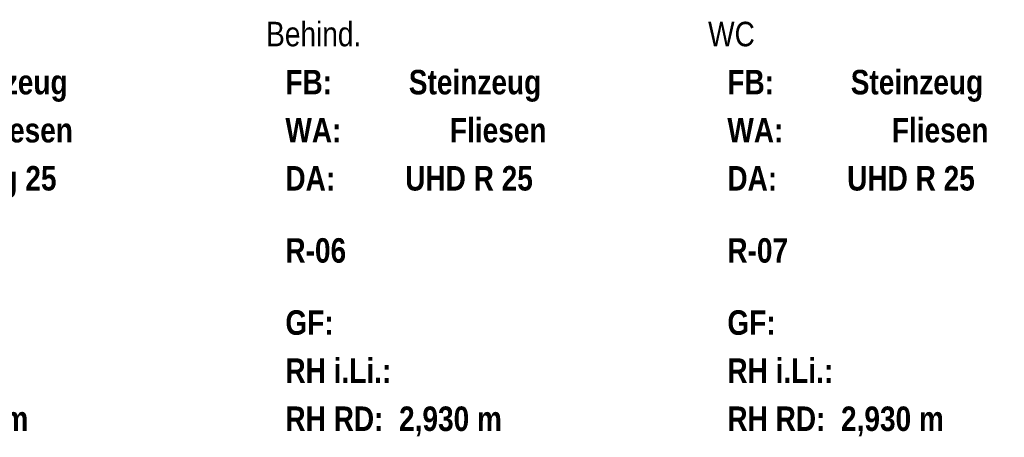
# Model space of a CAD drawing. Header units: millimetres. Extents: x 634730 to 711346, y 362082 to 425615.
# Tile 82 of 160: x 679492 to 684520, y 405309 to 407442. Entities that reach past the tile are written whole.
import ezdxf
from ezdxf.enums import TextEntityAlignment as Align

# ---------------------------------------------------------------- set-up
doc = ezdxf.new("R2010")
doc.units = ezdxf.units.MM
doc.header["$LTSCALE"] = 50
for name, color, linetype in [('1_EG', 7, 'Continuous'), ('A_Möblierung fest', 7, 'Continuous'), ('A_Raumflächen', 7, 'Continuous')]:
    doc.layers.add(name, color=color, linetype=linetype)
doc.styles.add('ERSTELLTER_STIL_1', font='ARIALN.TTF')
doc.styles.add('ERSTELLTER_STIL_2', font='ARIALNB.TTF')

# ---------------------------------------------------------------- blocks, each defined once
blk = doc.blocks.new('Lager_R-05_35_1', base_point=(24.6317, -49.2603))
blk = doc.blocks.new('Behind._R-06_36_1', base_point=(28.6418, -45.6281))
blk = doc.blocks.new('WC_R-07_37_1', base_point=(30.8988, -45.6281))
blk = doc.blocks.new('A$C85d2cf1a')
at = {"layer": 'A_Raumflächen', "color": 7, "linetype": 'Continuous', "lineweight": 18}
ref = blk.add_blockref('Behind._R-06_36_1', (35.5632, 44.2985), dxfattribs=at)
ref.add_attrib('ROOM_NAME', 'Behind.', dxfattribs={"color": 7, "lineweight": 18, "height": 0.125, "style": 'ERSTELLTER_STIL_1'}).set_placement((34.7686, 45.3486), align=Align.TOP_LEFT)
ref.add_attrib('ROOM_NUMBER', 'R-06', dxfattribs={"color": 7, "lineweight": 18, "height": 0.125, "style": 'ERSTELLTER_STIL_2'}).set_placement((34.8668, 44.2437), align=Align.TOP_LEFT)
ref.add_attrib('floorCode', 'FB: ', dxfattribs={"color": 7, "lineweight": 18, "height": 0.125, "style": 'ERSTELLTER_STIL_2'}).set_placement((34.8668, 45.1031), align=Align.TOP_LEFT)
ref.add_attrib('stFloorCovering', 'Steinzeug', dxfattribs={"color": 7, "lineweight": 18, "height": 0.125, "style": 'ERSTELLTER_STIL_2'}).set_placement((35.4971, 45.1031), align=Align.TOP_LEFT)
ref.add_attrib('wallCode', 'WA: ', dxfattribs={"color": 7, "lineweight": 18, "height": 0.125, "style": 'ERSTELLTER_STIL_2'}).set_placement((34.8668, 44.8575), align=Align.TOP_LEFT)
ref.add_attrib('stWallCovering', 'Fliesen', dxfattribs={"color": 7, "lineweight": 18, "height": 0.125, "style": 'ERSTELLTER_STIL_2'}).set_placement((35.7069, 44.8575), align=Align.TOP_LEFT)
ref.add_attrib('ceilingCode', 'DA: ', dxfattribs={"color": 7, "lineweight": 18, "height": 0.125, "style": 'ERSTELLTER_STIL_2'}).set_placement((34.8668, 44.612), align=Align.TOP_LEFT)
ref.add_attrib('stCeilingCovering', 'UHD R 25', dxfattribs={"color": 7, "lineweight": 18, "height": 0.125, "style": 'ERSTELLTER_STIL_2'}).set_placement((35.4784, 44.612), align=Align.TOP_LEFT)
ref.add_attrib('measuredNetAreaCode', 'GF: ', dxfattribs={"color": 7, "lineweight": 18, "height": 0.125, "style": 'ERSTELLTER_STIL_2'}).set_placement((34.8668, 43.8754), align=Align.TOP_LEFT)
ref.add_attrib('sCustom1Value', 'RH RD:  2,930 m', dxfattribs={"color": 7, "lineweight": 18, "height": 0.125, "style": 'ERSTELLTER_STIL_2'}).set_placement((34.8668, 43.3843), align=Align.TOP_LEFT)
ref.add_attrib('din277AreaCode', 'RH i.Li.: ', dxfattribs={"color": 7, "lineweight": 18, "height": 0.125, "style": 'ERSTELLTER_STIL_2'}).set_placement((34.8668, 43.6299), align=Align.TOP_LEFT)
ref = blk.add_blockref('Lager_R-05_35_1', (33.1447, 44.2985), dxfattribs=at)
ref.add_attrib('ROOM_NAME', 'Lager', dxfattribs={"color": 7, "lineweight": 18, "height": 0.125, "style": 'ERSTELLTER_STIL_1'}).set_placement((32.3501, 45.3487), align=Align.TOP_LEFT)
ref.add_attrib('ROOM_NUMBER', 'R-05', dxfattribs={"color": 7, "lineweight": 18, "height": 0.125, "style": 'ERSTELLTER_STIL_2'}).set_placement((32.4483, 44.2438), align=Align.TOP_LEFT)
ref.add_attrib('floorCode', 'FB: ', dxfattribs={"color": 7, "lineweight": 18, "height": 0.125, "style": 'ERSTELLTER_STIL_2'}).set_placement((32.4483, 45.1031), align=Align.TOP_LEFT)
ref.add_attrib('stFloorCovering', 'Steinzeug', dxfattribs={"color": 7, "lineweight": 18, "height": 0.125, "style": 'ERSTELLTER_STIL_2'}).set_placement((33.0785, 45.1031), align=Align.TOP_LEFT)
ref.add_attrib('wallCode', 'WA: ', dxfattribs={"color": 7, "lineweight": 18, "height": 0.125, "style": 'ERSTELLTER_STIL_2'}).set_placement((32.4483, 44.8576), align=Align.TOP_LEFT)
ref.add_attrib('stWallCovering', 'Fliesen', dxfattribs={"color": 7, "lineweight": 18, "height": 0.125, "style": 'ERSTELLTER_STIL_2'}).set_placement((33.2884, 44.8576), align=Align.TOP_LEFT)
ref.add_attrib('ceilingCode', 'DA: ', dxfattribs={"color": 7, "lineweight": 18, "height": 0.125, "style": 'ERSTELLTER_STIL_2'}).set_placement((32.4483, 44.6121), align=Align.TOP_LEFT)
ref.add_attrib('stCeilingCovering', 'UHD Hyg 25', dxfattribs={"color": 7, "lineweight": 18, "height": 0.125, "style": 'ERSTELLTER_STIL_2'}).set_placement((32.8788, 44.6121), align=Align.TOP_LEFT)
ref.add_attrib('measuredNetAreaCode', 'GF: ', dxfattribs={"color": 7, "lineweight": 18, "height": 0.125, "style": 'ERSTELLTER_STIL_2'}).set_placement((32.4483, 43.8755), align=Align.TOP_LEFT)
ref.add_attrib('sCustom1Value', 'RH RD:  2,930 m', dxfattribs={"color": 7, "lineweight": 18, "height": 0.125, "style": 'ERSTELLTER_STIL_2'}).set_placement((32.4483, 43.3844), align=Align.TOP_LEFT)
ref.add_attrib('din277AreaCode', 'RH i.Li.: ', dxfattribs={"color": 7, "lineweight": 18, "height": 0.125, "style": 'ERSTELLTER_STIL_2'}).set_placement((32.4483, 43.6299), align=Align.TOP_LEFT)
ref = blk.add_blockref('WC_R-07_37_1', (37.8202, 44.2985), dxfattribs=at)
ref.add_attrib('ROOM_NAME', 'WC', dxfattribs={"color": 7, "lineweight": 18, "height": 0.125, "style": 'ERSTELLTER_STIL_1'}).set_placement((37.0256, 45.3486), align=Align.TOP_LEFT)
ref.add_attrib('ROOM_NUMBER', 'R-07', dxfattribs={"color": 7, "lineweight": 18, "height": 0.125, "style": 'ERSTELLTER_STIL_2'}).set_placement((37.1238, 44.2437), align=Align.TOP_LEFT)
ref.add_attrib('floorCode', 'FB: ', dxfattribs={"color": 7, "lineweight": 18, "height": 0.125, "style": 'ERSTELLTER_STIL_2'}).set_placement((37.1238, 45.1031), align=Align.TOP_LEFT)
ref.add_attrib('stFloorCovering', 'Steinzeug', dxfattribs={"color": 7, "lineweight": 18, "height": 0.125, "style": 'ERSTELLTER_STIL_2'}).set_placement((37.754, 45.1031), align=Align.TOP_LEFT)
ref.add_attrib('wallCode', 'WA: ', dxfattribs={"color": 7, "lineweight": 18, "height": 0.125, "style": 'ERSTELLTER_STIL_2'}).set_placement((37.1238, 44.8575), align=Align.TOP_LEFT)
ref.add_attrib('stWallCovering', 'Fliesen', dxfattribs={"color": 7, "lineweight": 18, "height": 0.125, "style": 'ERSTELLTER_STIL_2'}).set_placement((37.9639, 44.8575), align=Align.TOP_LEFT)
ref.add_attrib('ceilingCode', 'DA: ', dxfattribs={"color": 7, "lineweight": 18, "height": 0.125, "style": 'ERSTELLTER_STIL_2'}).set_placement((37.1238, 44.612), align=Align.TOP_LEFT)
ref.add_attrib('stCeilingCovering', 'UHD R 25', dxfattribs={"color": 7, "lineweight": 18, "height": 0.125, "style": 'ERSTELLTER_STIL_2'}).set_placement((37.7354, 44.612), align=Align.TOP_LEFT)
ref.add_attrib('measuredNetAreaCode', 'GF: ', dxfattribs={"color": 7, "lineweight": 18, "height": 0.125, "style": 'ERSTELLTER_STIL_2'}).set_placement((37.1238, 43.8754), align=Align.TOP_LEFT)
ref.add_attrib('sCustom1Value', 'RH RD:  2,930 m', dxfattribs={"color": 7, "lineweight": 18, "height": 0.125, "style": 'ERSTELLTER_STIL_2'}).set_placement((37.1238, 43.3843), align=Align.TOP_LEFT)
ref.add_attrib('din277AreaCode', 'RH i.Li.: ', dxfattribs={"color": 7, "lineweight": 18, "height": 0.125, "style": 'ERSTELLTER_STIL_2'}).set_placement((37.1238, 43.6299), align=Align.TOP_LEFT)
at = {"layer": 'A_Möblierung fest', "color": 7, "lineweight": 13, "style": 'ERSTELLTER_STIL_2', "text_generation_flag": 2}
blk.add_attdef('txt', text='', height=0.12, rotation=359.9988, dxfattribs=at).set_placement((23.514, 39.2921), align=Align.MIDDLE_CENTER)
at = {"layer": 'A_Möblierung fest', "color": 7, "lineweight": 13, "style": 'ERSTELLTER_STIL_2'}
blk.add_attdef('txt', text='', height=0.12, dxfattribs=at).set_placement((10.172, 25.6523), align=Align.MIDDLE_CENTER)
at = {"layer": 'A_Raumflächen', "color": 7, "lineweight": 18}
for tag, style, p in [('DUMMY_850', 'ERSTELLTER_STIL_1', (31.5414, 25.9585)), ('DUMMY_850', 'ERSTELLTER_STIL_1', (48.3798, 25.9585)), ('ROOM_NAME', 'ERSTELLTER_STIL_1', (30.4276, 25.9283)), ('ROOM_NAME', 'ERSTELLTER_STIL_1', (47.266, 25.9283)), ('floorCode', 'ERSTELLTER_STIL_2', (30.5258, 25.6828)), ('floorCode', 'ERSTELLTER_STIL_2', (47.3642, 25.6828)), ('stFloorCovering', 'ERSTELLTER_STIL_2', (31.0934, 25.6828)), ('stFloorCovering', 'ERSTELLTER_STIL_2', (47.9319, 25.6828)), ('DUMMY_851', 'ERSTELLTER_STIL_2', (30.5258, 25.4675)), ('DUMMY_851', 'ERSTELLTER_STIL_2', (47.3642, 25.4675)), ('measuredNetAreaCode', 'ERSTELLTER_STIL_2', (30.5258, 25.1917)), ('measuredNetAreaCode', 'ERSTELLTER_STIL_2', (47.3642, 25.1917))]:
    blk.add_attdef(tag, text='', height=0.125, dxfattribs=dict(at, style=style)).set_placement(p, align=Align.TOP_LEFT)

msp = doc.modelspace()

# ---------------------------------------------------------------- block references
at = {"layer": '1_EG', "xscale": 1000, "yscale": 1000, "zscale": 1000}
msp.add_blockref('A$C85d2cf1a', (645981.7, 362082.4, 41515.3), dxfattribs=at)

doc.saveas('drawing.dxf')
